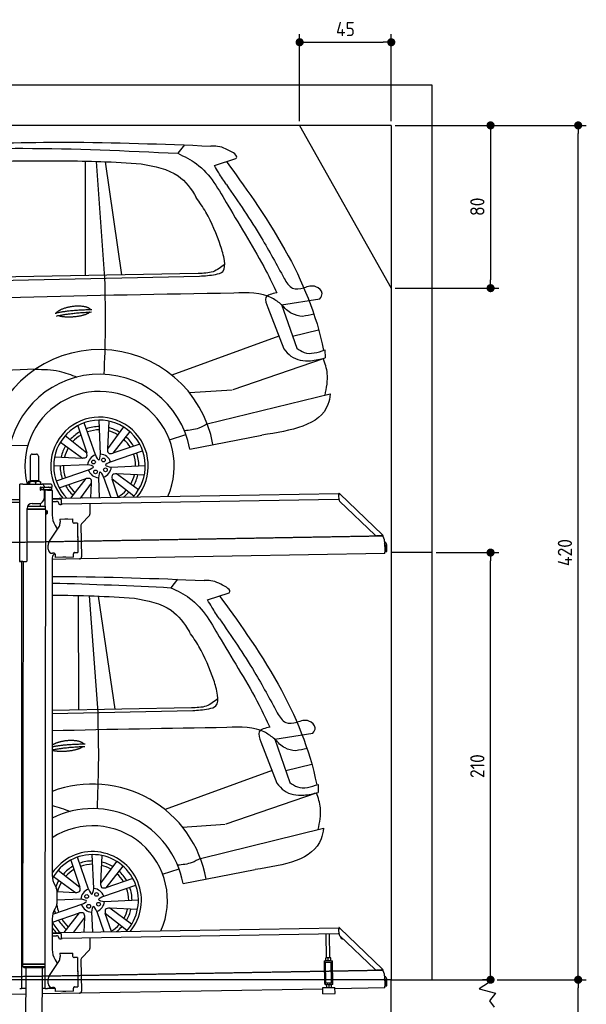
# Model space of a CAD drawing. Header units: millimetres. Extents: x 552 to 7231, y 5467 to 12836.
# Tile 5 of 5: x 4448 to 7231, y 7995 to 12836. Entities that reach past the tile are written whole.
import ezdxf

# ---------------------------------------------------------------- set-up
doc = ezdxf.new("R2010")
doc.units = ezdxf.units.MM
doc.linetypes.add('GEN3', pattern=[6.25, 5, -1.25])
doc.layers.get('0').update_dxf_attribs({"lineweight": 25})
for name, color, linetype, lineweight in [('3', 6, 'GEN3', 25), ('4', 3, 'Continuous', 25), ('5', 3, 'Continuous', 25), ('AM_0', 7, 'Continuous', 25), ('AM_5', 3, 'Continuous', 25)]:
    doc.layers.add(name, color=color, linetype=linetype, lineweight=lineweight)
doc.layers.add('Car', color=10, linetype='Continuous')
doc.styles.get("Standard").update_dxf_attribs({"font": 'ISOCP.SHX'})
doc.dimstyles.new('GEN-ISO$0', dxfattribs={"dimscale": 20, "dimtxt": 3.5, "dimasz": 2, "dimexe": 2, "dimexo": 1, "dimgap": 1.5, "dimtad": 1, "dimdec": 1, "dimlfac": 0.1, "dimdsep": 46, "dimtxsty": 'Standard', "dimblk": 'PUNKT', "dimcen": 2, "dimclrd": 256, "dimclre": 256, "dimclrt": 2, "dimadec": 0, "dimazin": 0, "dimtp": 0.1, "dimtm": 0.1, "dimtfac": 0.71, "dimtdec": 1, "dimtmove": 2, "dimatfit": 3, "dimldrblk": 'PUNKT', "dimfxl": 1, "dimtolj": 1, "dimarcsym": 0})

# ---------------------------------------------------------------- blocks, each defined once
blk = doc.blocks.new('PUNKT')
at = {"layer": '4', "color": 0, "linetype": 'ByBlock'}
blk.add_line((-0.5, 0), (-1, 0), dxfattribs=at)
at = {"layer": '4', "color": 0, "linetype": 'ByBlock', "const_width": 0.5}
blk.add_lwpolyline([(-0.25, 0, 1), (0.25, 0, 1)], format="xyb", close=True, dxfattribs=at)
blk = doc.blocks.new('*D4')
at = {"layer": '4', "lineweight": -2, "transparency": 16777216}
for p, q in [((6792.8, 8115.9), (7231, 8115.9)), ((7191, 5955.9), (7191, 8075.9)), ((6292.8, 5915.9), (7231, 5915.9))]:
    blk.add_line(p, q, dxfattribs=at)
at = {"layer": 'Defpoints', "color": 0, "transparency": 16777216}
for p in [(6772.8, 8115.9), (7191, 8115.9), (6272.8, 5915.9)]:
    blk.add_point(p, dxfattribs=at)
at = {"layer": '4', "lineweight": -2, "transparency": 16777216, "xscale": 40, "yscale": 40, "zscale": 40}
for p, rotation in [((7191, 8115.9), 90), ((7191, 5915.9), 270)]:
    blk.add_blockref('PUNKT', p, dxfattribs=dict(at, rotation=rotation))
at = {"layer": '4', "color": 2, "transparency": 16777216, "insert": (7125.9, 7015.9), "char_height": 70, "attachment_point": 5, "rotation": 90}
blk.add_mtext('\\A1;220', dxfattribs=at)
blk = doc.blocks.new('*D5')
at = {"layer": '4', "lineweight": -2, "transparency": 16777216}
for p, q in [((6292.8, 12315.9), (7231, 12315.9)), ((7191, 8155.9), (7191, 12275.9)), ((6792.8, 8115.9), (7231, 8115.9))]:
    blk.add_line(p, q, dxfattribs=at)
at = {"layer": 'Defpoints', "color": 0, "transparency": 16777216}
for p in [(6272.8, 12315.9), (7191, 12315.9), (6772.8, 8115.9)]:
    blk.add_point(p, dxfattribs=at)
at = {"layer": '4', "lineweight": -2, "transparency": 16777216, "xscale": 40, "yscale": 40, "zscale": 40}
for p, rotation in [((7191, 12315.9), 90), ((7191, 8115.9), 270)]:
    blk.add_blockref('PUNKT', p, dxfattribs=dict(at, rotation=rotation))
at = {"layer": '4', "color": 2, "transparency": 16777216, "insert": (7125.9, 10215.9), "char_height": 70, "attachment_point": 5, "rotation": 90}
blk.add_mtext('\\A1;420', dxfattribs=at)
blk = doc.blocks.new('*D10')
at = {"layer": '4', "lineweight": -2, "transparency": 16777216}
for p, q in [((5822.8, 12335.9), (5822.8, 12764.6)), ((6272.8, 12335.9), (6272.8, 12764.6)), ((5862.8, 12724.6), (6232.8, 12724.6))]:
    blk.add_line(p, q, dxfattribs=at)
at = {"layer": 'Defpoints', "color": 0, "transparency": 16777216}
for p in [(6272.8, 12724.6), (5822.8, 12315.9), (6272.8, 12315.9)]:
    blk.add_point(p, dxfattribs=at)
at = {"layer": '4', "lineweight": -2, "transparency": 16777216, "xscale": 40, "yscale": 40, "zscale": 40, "rotation": 180}
blk.add_blockref('PUNKT', (5822.8, 12724.6), dxfattribs=at)
at = {"layer": '4', "lineweight": -2, "transparency": 16777216, "xscale": 40, "yscale": 40, "zscale": 40}
blk.add_blockref('PUNKT', (6272.8, 12724.6), dxfattribs=at)
at = {"layer": '4', "color": 2, "transparency": 16777216, "insert": (6047.8, 12789.6), "char_height": 70, "attachment_point": 5}
blk.add_mtext('\\A1;45', dxfattribs=at)
blk = doc.blocks.new('*D11')
at = {"layer": '4', "lineweight": -2, "transparency": 16777216}
for p, q in [((6292.8, 12315.9), (6800.7, 12315.9)), ((6760.7, 12275.9), (6760.7, 11555.9)), ((6292.8, 11515.9), (6800.7, 11515.9))]:
    blk.add_line(p, q, dxfattribs=at)
at = {"layer": 'Defpoints', "color": 0, "transparency": 16777216}
for p in [(6272.8, 12315.9), (6272.8, 11515.9), (6760.7, 11515.9)]:
    blk.add_point(p, dxfattribs=at)
at = {"layer": '4', "lineweight": -2, "transparency": 16777216, "xscale": 40, "yscale": 40, "zscale": 40}
for p, rotation in [((6760.7, 12315.9), 90), ((6760.7, 11515.9), 270)]:
    blk.add_blockref('PUNKT', p, dxfattribs=dict(at, rotation=rotation))
at = {"layer": '4', "color": 2, "transparency": 16777216, "insert": (6695.7, 11915.9), "char_height": 70, "attachment_point": 5, "rotation": 90}
blk.add_mtext('\\A1;80', dxfattribs=at)
blk = doc.blocks.new('*D13')
at = {"layer": 'AM_5', "lineweight": -2, "transparency": 16777216}
for p, q in [((6492.8, 10215.9), (6800.7, 10215.9)), ((6760.7, 8155.9), (6760.7, 10175.9)), ((6752.8, 8115.9), (6720.7, 8115.9))]:
    blk.add_line(p, q, dxfattribs=at)
at = {"layer": 'Defpoints', "color": 0, "transparency": 16777216}
for p in [(6472.8, 10215.9), (6760.7, 10215.9), (6772.8, 8115.9)]:
    blk.add_point(p, dxfattribs=at)
at = {"layer": 'AM_5', "lineweight": -2, "transparency": 16777216, "xscale": 40, "yscale": 40, "zscale": 40}
for p, rotation in [((6760.7, 10215.9), 90), ((6760.7, 8115.9), 270)]:
    blk.add_blockref('PUNKT', p, dxfattribs=dict(at, rotation=rotation))
at = {"layer": 'AM_5', "color": 2, "linetype": 'Continuous', "transparency": 16777216, "insert": (6695.7, 9165.9), "char_height": 70, "attachment_point": 5, "rotation": 90}
blk.add_mtext('\\A1;210', dxfattribs=at)

msp = doc.modelspace()

# ---------------------------------------------------------------- linework, layer by layer
for p, q in [((872.77, 12515.9), (6472.77, 12515.9)), ((6472.77, 12515.9), (6472.77, 8115.9)), ((6272.78, 12315.9), (1072.77, 12315.9)), ((6272.78, 12315.9), (6272.78, 8115.9)), ((4509.57, 10699.98), (4529.57, 10699.98)), ((4499.57, 10689.98), (4499.57, 10569.98)), ((4539.57, 10689.98), (4539.57, 10569.98)), ((4447.57, 10172.48), (4447.57, 10552.48)), ((4463.57, 10552.48), (4447.57, 10552.48)), ((4447.57, 10172.48), (4447.57, 10552.48)), ((4463.57, 10552.48), (4557.57, 10552.48)), ((4489.65, 10562.52), (4489.65, 10552.48)), ((4492.07, 10564.98), (4491.61, 10564.71)), ((4492.52, 10564.98), (4492.07, 10564.98)), ((4510.35, 10564.98), (4492.52, 10564.98)), ((4495.39, 10562.52), (4495.39, 10552.48)), ((4499.57, 10569.98), (4539.57, 10569.98)), ((4501.57, 10564.98), (4501.57, 10569.98)), ((4537.39, 10564.98), (4510.35, 10564.98)), ((4525.31, 10562.52), (4525.31, 10552.48)), ((4547.07, 10564.98), (4537.39, 10564.98)), ((4537.57, 10564.98), (4537.57, 10569.98)), ((4547.07, 10564.98), (4547.53, 10564.71)), ((4549.48, 10562.52), (4549.48, 10552.48)), ((4597.57, 10552.48), (4557.57, 10552.48)), ((4548.68, 10523.98), (4548.57, 10523.98)), ((4550.57, 10523.98), (4548.68, 10523.98)), ((4550.57, 10535.98), (4548.7, 10535.98)), ((4549.57, 10526.62), (4549.57, 10533.83)), ((4550.57, 10535.98), (4551.57, 10535.98)), ((4550.57, 10535.98), (4550.57, 10523.98)), ((4551.57, 10523.98), (4550.57, 10523.98)), ((4564.57, 10535.98), (4551.57, 10535.98)), ((4552.21, 10523.98), (4551.57, 10523.98)), ((4552.21, 10536.48), (4564.57, 10536.48)), ((4564.57, 10523.98), (4552.21, 10523.98)), ((4564.57, 10535.98), (4565.57, 10535.98)), ((4565.57, 10523.98), (4564.57, 10523.98)), ((4567.74, 10535.98), (4565.57, 10535.98)), ((4565.57, 10523.98), (4565.57, 10535.98)), ((4565.57, 10523.98), (4567.74, 10523.98)), ((4567.57, 10542.48), (4567.57, 10539.48)), ((4567.57, 10520.98), (4567.57, 10482.48)), ((4603.4, 10535.98), (4567.74, 10535.98)), ((4603.4, 10523.98), (4567.74, 10523.98)), ((4572.57, 10443.9), (4572.57, 10522.48)), ((4584.57, 10522.48), (4572.57, 10522.48)), ((4584.57, 10522.48), (4606.57, 10522.48)), ((4592.21, 10536.48), (4604.57, 10536.48)), ((4603.4, 10535.98), (4605.57, 10535.98)), ((4605.57, 10523.98), (4603.4, 10523.98)), ((4605.57, 10523.98), (4605.57, 10535.98)), ((4607.57, 10539.48), (4607.57, 10542.48)), ((4607.57, 10521.48), (4607.57, 10399.54)), ((4651.05, 10483.01), (6015.84, 10506.83)), ((6016.97, 10508.53), (6015.58, 10507.09)), ((6017.37, 10505.35), (6015.58, 10507.09)), ((6015.96, 10500.02), (6015.84, 10506.83)), ((6016.97, 10508.53), (6018.76, 10506.79)), ((6018.87, 10503.91), (6017.37, 10505.35)), ((6018.76, 10506.79), (6020.26, 10505.34)), ((6018.87, 10503.91), (6019.25, 10504.29)), ((6019.25, 10504.29), (6020.26, 10505.34)), ((6020.26, 10505.34), (6229.47, 10303.31)), ((4447.57, 10475.46), (4396.16, 10474.56)), ((4408.85, 10463.78), (4447.57, 10464.46)), ((4508.57, 10457.48), (4542.57, 10457.48)), ((4549.57, 10443.93), (4549.59, 10458.49)), ((4607.57, 10482.25), (4641.05, 10482.84)), ((4641.12, 10478.84), (4607.57, 10478.25)), ((4607.57, 10467.25), (4628.81, 10467.62)), ((4638.99, 10457.8), (4639, 10456.8)), ((4641.05, 10482.84), (4651.05, 10483.01)), ((4651.12, 10479.01), (4641.12, 10478.84)), ((4651.19, 10475.01), (4651.05, 10483.01)), ((4651.19, 10475.01), (4651.48, 10458.02)), ((6011.36, 10476.75), (4656.57, 10453.1)), ((4791.55, 10455.46), (4792.44, 10404.61)), ((6016.12, 10475.88), (6015.73, 10498.43)), ((6193.05, 10300.95), (6019.17, 10468.86)), ((4483.57, 10175.48), (4483.57, 10432.48)), ((4483.57, 10175.48), (4483.57, 10432.48)), ((4483.57, 10430.77), (4574.55, 10430.63)), ((4483.57, 10429.03), (4571.54, 10428.9)), ((4571.54, 10428.9), (4483.57, 10429.03)), ((4574.54, 10427.16), (4483.57, 10427.3)), ((4486.4, 10444.03), (4574.57, 10443.89)), ((4489.57, 10444.03), (4489.57, 10448.74)), ((4571.54, 10428.9), (4574.55, 10430.63)), ((4571.54, 10428.9), (4574.54, 10427.16)), ((4572.57, 10428.31), (4572.57, 10429.49)), ((4574.54, 10427.16), (4574.53, 10421.39)), ((4574.53, 10421.39), (4581.53, 10421.38)), ((4574.55, 10430.63), (4574.57, 10443.89)), ((4581.51, 10406.38), (4581.53, 10421.38)), ((4582.51, 10407.38), (4581.51, 10406.38)), ((4582.53, 10420.38), (4581.53, 10421.38)), ((4582.53, 10420.38), (4582.51, 10407.38)), ((4644.09, 10451.89), (4649.09, 10451.97)), ((4574.51, 10406.39), (4571.79, 8191.9)), ((4574.51, 10406.39), (4581.51, 10406.38)), ((4645.33, 10380.9), (4708.32, 10382)), ((4645.33, 10380.9), (4645.61, 10364.9)), ((4645.68, 10360.66), (4645.61, 10364.9)), ((4669.82, 10381.82), (4683.81, 10382.07)), ((4708.6, 10366), (4708.32, 10382)), ((4708.6, 10366), (4708.62, 10365)), ((4713.7, 10360.09), (4714.7, 10360.1)), ((4730.7, 10360.38), (4714.7, 10360.1)), ((4730.7, 10360.38), (4733.21, 10216.4)), ((4789.63, 10397.49), (4751.18, 10357.67)), ((4593.55, 10272.05), (4639.7, 10340.48)), ((4620.96, 10349.54), (4632.43, 10329.69)), ((4748.37, 10350.55), (4751.09, 10194.71)), ((4732.33, 10295.4), (4732.58, 10281.4)), ((6222.72, 10298.54), (6200.17, 10298.15)), ((6228.46, 10302.26), (6228.08, 10301.87)), ((6229.58, 10300.43), (6228.08, 10301.87)), ((6229.47, 10303.31), (6228.46, 10302.26)), ((6229.47, 10303.31), (6230.97, 10301.87)), ((6231.38, 10298.69), (6229.58, 10300.43)), ((6230.97, 10301.87), (6232.77, 10300.13)), ((6231.38, 10298.69), (6232.77, 10300.13)), ((6240.01, 10270), (6240.9, 10218.72)), ((4587.92, 10231.87), (4587.57, 10251.87)), ((4717.22, 10216.13), (4716.22, 10216.11)), ((4717.22, 10216.13), (4733.21, 10216.4)), ((6241.04, 10210.72), (6240.9, 10218.72)), ((6242.3, 10253.18), (6242.87, 10220.81)), ((6242.87, 10220.81), (6250.86, 10220.95)), ((6250.86, 10220.95), (6250.3, 10253.32)), ((6472.77, 10215.9), (6272.78, 10215.9)), ((4463.57, 10172.48), (4447.57, 10172.48)), ((4447.57, 10172.48), (4447.57, 10169.48)), ((4463.57, 10172.48), (4447.57, 10172.48)), ((4455.57, 10169.48), (4455.57, 10172.48)), ((4455.57, 10169.48), (4455.57, 10172.48)), ((4455.57, 10169.48), (4455.57, 8072.48)), ((4464.15, 10172.48), (4461.79, 8192.07)), ((4463.57, 10172.48), (4480.57, 10172.48)), ((4463.57, 10172.48), (4480.57, 10172.48)), ((4607.57, 10189.48), (4607.57, 8629.11)), ((4741.27, 10184.54), (4607.57, 10182.21)), ((4616.27, 10212.36), (4608.27, 10212.22)), ((4621.35, 10207.45), (4621.61, 10192.45)), ((4711.6, 10194.02), (4621.61, 10192.45)), ((4673.61, 10192.86), (4659.62, 10192.62)), ((4711.3, 10211.02), (4711.32, 10210.02)), ((4711.6, 10194.02), (4711.32, 10210.02)), ((6241.04, 10210.72), (4741.27, 10184.54)), ((4572.57, 8072.48), (4572.57, 8696.99)), ((4620.96, 8579.11), (4627.22, 8568.28)), ((4630.57, 8555.78), (4630.57, 8489.18)), ((4627.22, 8476.68), (4620.96, 8465.85)), ((4607.57, 8415.85), (4607.57, 8264.54)), ((4607.57, 8347.25), (4641.05, 8347.84)), ((4641.12, 8343.84), (4607.57, 8343.25)), ((4607.57, 8332.25), (4628.81, 8332.62)), ((4641.05, 8347.84), (4651.05, 8348.01)), ((4651.12, 8344.01), (4641.12, 8343.84)), ((4651.05, 8348.01), (6015.84, 8371.83)), ((4651.19, 8340.01), (4651.05, 8348.01)), ((4651.19, 8340.01), (4651.48, 8323.02)), ((6011.36, 8341.75), (4656.57, 8318.1)), ((5955.41, 8224.06), (5953.37, 8340.74)), ((5971.41, 8224.34), (5969.37, 8341.02)), ((6016.97, 8373.53), (6015.58, 8372.09)), ((6017.37, 8370.35), (6015.58, 8372.09)), ((6016.12, 8340.88), (6015.73, 8363.43)), ((6015.96, 8365.02), (6015.84, 8371.83)), ((6016.97, 8373.53), (6018.76, 8371.79)), ((6018.87, 8368.91), (6017.37, 8370.35)), ((6018.76, 8371.79), (6020.26, 8370.34)), ((6018.87, 8368.91), (6019.25, 8369.29)), ((6193.05, 8165.95), (6019.17, 8333.86)), ((6019.25, 8369.29), (6020.26, 8370.34)), ((6020.26, 8370.34), (6229.47, 8168.31)), ((4638.99, 8322.8), (4639, 8321.8)), ((4644.09, 8316.89), (4649.09, 8316.97)), ((4791.55, 8320.46), (4792.44, 8269.61)), ((4645.33, 8245.9), (4708.32, 8247)), ((4645.33, 8245.9), (4645.61, 8229.9)), ((4645.68, 8225.66), (4645.61, 8229.9)), ((4669.82, 8246.82), (4683.81, 8247.07)), ((4708.6, 8231), (4708.32, 8247)), ((4708.6, 8231), (4708.62, 8230)), ((4789.63, 8262.49), (4751.18, 8222.67)), ((4461.79, 8192.07), (4461.77, 8181.07)), ((4461.77, 8181.07), (4571.77, 8180.9)), ((4468.76, 8174.06), (4461.77, 8181.07)), ((4571.79, 8191.9), (4461.79, 8192.07)), ((4461.79, 8192.07), (4571.79, 8191.9)), ((4564.76, 8173.91), (4571.77, 8180.9)), ((4571.79, 8191.9), (4571.77, 8180.9)), ((4593.55, 8137.05), (4639.7, 8205.48)), ((4620.96, 8214.54), (4632.43, 8194.69)), ((4713.7, 8225.09), (4714.7, 8225.1)), ((4730.7, 8225.38), (4714.7, 8225.1)), ((4730.7, 8225.38), (4733.21, 8081.4)), ((4748.37, 8215.55), (4751.09, 8059.71)), ((5943.67, 8209.05), (5948.67, 8209.14)), ((5943.67, 8209.05), (5943.81, 8201.05)), ((5948.81, 8201.14), (5943.81, 8201.05)), ((5943.81, 8201.05), (5943.95, 8193.05)), ((5943.95, 8193.05), (5945.43, 8108.06)), ((5948.67, 8209.14), (5978.66, 8209.66)), ((5948.81, 8201.14), (5978.8, 8201.66)), ((5952.1, 8101.18), (5950.36, 8201.16)), ((5952.16, 8224), (5951.42, 8223.55)), ((5951.64, 8210.69), (5951.44, 8222.48)), ((5952.42, 8209.2), (5951.66, 8209.62)), ((5974.66, 8224.39), (5952.16, 8224)), ((5963.64, 8210.9), (5963.43, 8222.69)), ((5974.66, 8224.39), (5975.41, 8223.97)), ((5974.91, 8209.59), (5975.66, 8210.04)), ((5975.64, 8211.11), (5975.43, 8222.9)), ((5979, 8101.65), (5977.25, 8201.63)), ((5978.66, 8209.66), (5983.66, 8209.75)), ((5983.8, 8201.75), (5978.8, 8201.66)), ((5983.8, 8201.75), (5983.66, 8209.75)), ((5983.94, 8193.75), (5983.8, 8201.75)), ((5985.43, 8108.76), (5983.94, 8193.75)), ((4564.76, 8173.91), (4468.76, 8174.06)), ((4477.21, 8174.04), (4474.18, 6053.98)), ((4557.21, 8173.92), (4554.18, 6053.98)), ((4732.33, 8160.4), (4732.58, 8146.4)), ((6222.72, 8163.54), (6200.17, 8163.15)), ((6228.46, 8167.26), (6228.08, 8166.87)), ((6229.58, 8165.43), (6228.08, 8166.87)), ((6229.47, 8168.31), (6228.46, 8167.26)), ((6229.47, 8168.31), (6230.97, 8166.87)), ((6231.38, 8163.69), (6229.58, 8165.43)), ((6230.97, 8166.87), (6232.77, 8165.13)), ((6231.38, 8163.69), (6232.77, 8165.13)), ((6240.01, 8135), (6240.9, 8083.72)), ((4455.57, 8097.48), (4455.57, 8072.48)), ((4587.92, 8096.87), (4587.57, 8116.87)), ((5945.43, 8108.06), (5945.57, 8100.07)), ((5945.57, 8100.07), (5950.57, 8100.15)), ((5945.57, 8100.07), (5945.71, 8092.07)), ((5950.71, 8092.15), (5945.71, 8092.07)), ((5950.57, 8100.15), (5980.57, 8100.68)), ((5950.71, 8092.15), (5980.71, 8092.68)), ((5952.1, 8101.18), (5979, 8101.65)), ((5954.46, 8092.22), (5953.72, 8091.77)), ((5953.74, 8090.7), (5953.94, 8078.91)), ((5957.57, 8100.28), (5957.55, 8101.28)), ((5965.73, 8090.91), (5965.94, 8079.12)), ((5973.57, 8100.55), (5973.55, 8101.55)), ((5976.96, 8092.61), (5977.71, 8092.19)), ((5977.73, 8091.12), (5977.94, 8079.33)), ((5980.57, 8100.68), (5985.57, 8100.76)), ((5985.71, 8092.77), (5980.71, 8092.68)), ((5985.57, 8100.76), (5985.43, 8108.76)), ((5985.71, 8092.77), (5985.57, 8100.76)), ((6241.04, 8075.72), (6240.9, 8083.72)), ((6242.3, 8118.18), (6242.87, 8085.81)), ((6242.87, 8085.81), (6250.86, 8085.95)), ((6250.86, 8085.95), (6250.3, 8118.32)), ((6272.78, 5915.9), (6272.78, 8115.9)), ((6272.78, 8115.9), (6772.77, 8115.9)), ((6772.77, 8115.9), (6704.42, 8071.14)), ((4476.48, 8044.92), (4146.36, 8039.16)), ((4447.57, 8072.48), (4455.57, 8072.48)), ((4463.57, 8072.48), (4455.57, 8072.48)), ((4476.6, 8072.48), (4463.57, 8072.48)), ((4741.27, 8049.54), (4556.56, 8046.32)), ((4572.57, 8072.48), (4556.6, 8072.48)), ((4572.57, 8072.48), (4584.57, 8072.48)), ((4621.35, 8072.48), (4584.57, 8072.48)), ((4616.27, 8077.36), (4608.27, 8077.22)), ((4621.35, 8072.45), (4621.61, 8057.45)), ((4711.6, 8059.02), (4621.61, 8057.45)), ((4673.61, 8057.86), (4659.62, 8057.62)), ((4711.3, 8076.02), (4711.32, 8075.02)), ((4711.6, 8059.02), (4711.32, 8075.02)), ((4717.22, 8081.13), (4716.22, 8081.11)), ((4717.22, 8081.13), (4733.21, 8081.4)), ((5936.09, 8070.4), (4741.27, 8049.54)), ((5935.97, 8077.09), (5995.96, 8078.14)), ((5936.5, 8047.1), (5935.97, 8077.09)), ((5936.5, 8047.1), (5996.49, 8048.15)), ((5954.72, 8077.42), (5953.96, 8077.84)), ((5977.22, 8077.81), (5977.96, 8078.26)), ((5996.49, 8048.15), (5995.96, 8078.14)), ((6241.04, 8075.72), (5996.08, 8071.44)), ((6704.42, 8071.14), (6785.37, 8049.5)), ((6785.37, 8049.5), (6755.25, 8012.82)), ((6755.25, 8012.82), (6778.31, 7980.37))]:
    msp.add_line(p, q)
for centre, radius, start, end in [((4509.57, 10689.98), 10, 90, 180), ((4529.57, 10689.98), 10, 0, 90), ((4557.57, 10542.48), 10, 0, 90), ((4597.57, 10542.48), 10, 0, 90), ((4549.57, 10536.48), 1, 48.59038, 221.40962), ((4549.57, 10523.98), 1, 138.59038, 311.40962), ((4546.57, 10533.83), 3, 0, 41.40962), ((4546.57, 10526.62), 3, 318.59038, 0), ((4552.21, 10539.48), 3, 228.59038, 270), ((4552.21, 10520.98), 3, 90, 131.40962), ((4564.57, 10539.48), 3, 270, 0), ((4564.57, 10520.98), 3, 0, 90), ((4589.57, 10536.48), 1, 48.59038, 210), ((4589.57, 10523.98), 1, 180, 311.40962), ((4592.21, 10539.48), 3, 228.59038, 270), ((4592.21, 10520.98), 3, 90, 131.40962), ((4604.57, 10539.48), 3, 270, 0), ((4604.57, 10520.98), 3, 22.00087, 90), ((4606.57, 10521.48), 1, 0, 90), ((4508.57, 10432.48), 25, 90, 180), ((4542.57, 10482.48), 25, 270, 0), ((4628.99, 10457.62), 10, 1, 91), ((4644, 10456.88), 5, 181, 271), ((4656.48, 10458.1), 5, 181, 271), ((6011.28, 10481.75), 5, 271, 342.47087), ((6020.73, 10498.52), 5, 129.24347, 181), ((6026.12, 10476.05), 10, 181, 226), ((4649, 10456.97), 5, 271, 327.76328), ((4707.57, 10399.54), 100, 180, 210), ((4610.69, 10360.05), 35, 326, 1), ((4669.83, 10380.82), 1, 91, 151), ((4683.83, 10381.07), 1, 31, 91), ((4713.62, 10365.09), 5, 181, 271), ((4782.44, 10404.43), 10, 316, 1), ((4758.37, 10350.72), 10, 136, 181), ((4622.57, 10252.48), 35, 146, 181), ((4731.33, 10295.38), 1, 1, 61), ((4731.58, 10281.39), 1, 301, 1), ((6200, 10308.14), 10, 226, 271), ((6222.63, 10303.54), 5, 271, 322.75653), ((6190.01, 10269.13), 50, 1, 41.06864), ((6234.3, 10253.04), 16, 1, 68.97569), ((4607.92, 10232.22), 20, 181, 271), ((4716.3, 10211.11), 5, 91, 181), ((6234.3, 10253.04), 8, 1, 42.40962), ((4480.57, 10175.48), 3, 270, 0), ((4480.57, 10175.48), 3, 270, 0), ((4632.57, 10189.48), 25, 120.68722, 180), ((4616.35, 10207.36), 5, 12.53696, 91), ((4659.6, 10193.62), 1, 211, 271), ((4673.6, 10193.86), 1, 271, 331), ((4741.1, 10194.54), 10, 271, 1), ((4571.57, 8673.48), 2, 60, 61.1039), ((4571.57, 8651.48), 2, 297.61599, 300), ((4707.57, 8629.11), 100, 180, 210), ((4605.57, 8555.78), 25, 0, 30), ((4605.57, 8489.18), 25, 330, 0), ((4707.57, 8415.85), 100, 150, 180), ((4628.99, 8322.62), 10, 1, 91), ((6011.28, 8346.75), 5, 271, 342.47087), ((6020.73, 8363.52), 5, 129.24347, 181), ((6026.12, 8341.05), 10, 181, 226), ((6035.08, 8329.66), 12.5, 175.96802, 276.03198), ((4644, 8321.88), 5, 181, 271), ((4649, 8321.97), 5, 271, 327.76328), ((4656.48, 8323.1), 5, 181, 271), ((4707.57, 8264.54), 100, 180, 210), ((4669.83, 8245.82), 1, 91, 151), ((4683.83, 8246.07), 1, 31, 91), ((4713.62, 8230.09), 5, 181, 271), ((4782.44, 8269.43), 10, 316, 1), ((4571.57, 8201.48), 2, 276.68493, 300), ((4571.57, 8223.48), 2, 60, 82.15858), ((4610.69, 8225.05), 35, 326, 1), ((4758.37, 8215.72), 10, 136, 181), ((4622.57, 8117.48), 35, 146, 181), ((4731.33, 8160.38), 1, 1, 61), ((4731.58, 8146.39), 1, 301, 1), ((6200, 8173.14), 10, 226, 271), ((6222.63, 8168.54), 5, 271, 322.75653), ((6190.01, 8134.13), 50, 1, 41.06864), ((6234.3, 8118.04), 16, 1, 68.97569), ((4607.92, 8097.22), 20, 181, 271), ((6234.3, 8118.04), 8, 1, 42.40962), ((4616.35, 8072.36), 5, 12.53696, 91), ((4659.6, 8058.62), 1, 211, 271), ((4673.6, 8058.86), 1, 271, 331), ((4716.3, 8076.11), 5, 91, 181), ((4741.1, 8059.54), 10, 271, 1)]:
    msp.add_arc(centre, radius, start, end)
for points, weights in [([(4492.52, 10564.98), (4491.19, 10564.98), (4489.65, 10562.52)], [1, 1.0379548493, 1]), ([(4495.39, 10562.52), (4493.85, 10564.98), (4492.52, 10564.98)], [1, 1.0379548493, 1]), ([(4510.35, 10564.98), (4503.41, 10564.98), (4495.39, 10562.52)], [1, 1.0379548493, 1]), ([(4525.31, 10562.52), (4517.29, 10564.98), (4510.35, 10564.98)], [1, 1.0379548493, 1]), ([(4537.39, 10564.98), (4531.78, 10564.98), (4525.31, 10562.52)], [1, 1.0379548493, 1]), ([(4549.48, 10562.52), (4543.01, 10564.98), (4537.39, 10564.98)], [1, 1.0379548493, 1]), ([(4547.53, 10564.71), (4548.44, 10564.18), (4549.48, 10562.52)], [1.01682908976, 1.02536255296, 1]), ([(5951.44, 8222.48), (5951.42, 8223.55), (5951.42, 8223.55)], [1, 1.07735026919, 1.07735026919]), ([(5963.43, 8222.69), (5957.4, 8224.59), (5951.44, 8222.48)], [1, 1.15470053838, 1]), ([(5951.64, 8210.69), (5957.68, 8208.8), (5963.64, 8210.9)], [1, 1.15470053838, 1]), ([(5951.66, 8209.62), (5951.66, 8209.62), (5951.64, 8210.69)], [1.07735026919, 1.07735026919, 1]), ([(5975.43, 8222.9), (5969.4, 8224.8), (5963.43, 8222.69)], [1, 1.15470053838, 1]), ([(5963.64, 8210.9), (5969.67, 8209.01), (5975.64, 8211.11)], [1, 1.15470053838, 1]), ([(5975.41, 8223.97), (5975.41, 8223.97), (5975.43, 8222.9)], [1.07735026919, 1.07735026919, 1]), ([(5975.64, 8211.11), (5975.66, 8210.04), (5975.66, 8210.04)], [1, 1.07735026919, 1.07735026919]), ([(5953.74, 8090.7), (5953.72, 8091.77), (5953.72, 8091.77)], [1, 1.07735026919, 1.07735026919]), ([(5965.73, 8090.91), (5959.7, 8092.81), (5953.74, 8090.7)], [1, 1.15470053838, 1]), ([(5977.73, 8091.12), (5971.7, 8093.02), (5965.73, 8090.91)], [1, 1.15470053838, 1]), ([(5977.71, 8092.19), (5977.71, 8092.19), (5977.73, 8091.12)], [1.07735026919, 1.07735026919, 1]), ([(5953.94, 8078.91), (5959.98, 8077.02), (5965.94, 8079.12)], [1, 1.15470053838, 1]), ([(5953.96, 8077.84), (5953.96, 8077.84), (5953.94, 8078.91)], [1.07735026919, 1.07735026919, 1]), ([(5965.94, 8079.12), (5971.97, 8077.23), (5977.94, 8079.33)], [1, 1.15470053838, 1]), ([(5977.94, 8079.33), (5977.96, 8078.26), (5977.96, 8078.26)], [1, 1.07735026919, 1.07735026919])]:
    msp.add_rational_spline(points, weights, degree=2)
for points, knots in [([(6020.26, 10505.34), (6020.31, 10505.3), (6020.34, 10505.24), (6020.35, 10505.03), (6020.27, 10504.85), (6019.95, 10504.41), (6019.71, 10504.16), (6019.28, 10503.76), (6019.12, 10503.63), (6018.79, 10503.35), (6018.61, 10503.22), (6018.42, 10503.08)], [0, 0, 0, 0, 0.07839586, 0.07839586, 0.23254327, 0.23254327, 0.38325668, 0.38325668, 0.45586956, 0.45586956, 0.5284931, 0.5284931, 0.5284931, 0.5284931]), ([(6018.98, 10503.51), (6019, 10503.58), (6019.01, 10503.65), (6018.98, 10503.75), (6018.97, 10503.78), (6018.93, 10503.85), (6018.9, 10503.88), (6018.87, 10503.91)], [0.17010098, 0.17010098, 0.17010098, 0.17010098, 0.21908376, 0.21908376, 0.24434238, 0.24434238, 0.27026411, 0.27026411, 0.27026411, 0.27026411]), ([(6017.26, 10502.12), (6017.1, 10502.18), (6016.95, 10502.25), (6016.52, 10502.45), (6016.32, 10502.56), (6016.09, 10502.7), (6016.03, 10502.75), (6015.93, 10502.82), (6015.91, 10502.83), (6015.91, 10502.83)], [0.57395873, 0.57395873, 0.57395873, 0.57395873, 0.60928252, 0.60928252, 0.68457672, 0.68457672, 0.73471963, 0.73471963, 0.78828708, 0.78828708, 0.78828708, 0.78828708]), ([(6018.42, 10503.08), (6018.28, 10502.98), (6018.13, 10502.87), (6017.84, 10502.63), (6017.7, 10502.51), (6017.56, 10502.39)], [0, 0, 0, 0, 0.05619833, 0.05619833, 0.11238632, 0.11238632, 0.11238632, 0.11238632]), ([(4574.53, 10421.39), (4574.53, 10421.39), (4574.5, 10421.21), (4574.41, 10420.44), (4574.34, 10419.86), (4574.21, 10418.53), (4574.14, 10417.69), (4574.04, 10415.84), (4574.01, 10414.84), (4574.01, 10413.9)], [3.3947259, 3.3947259, 3.3947259, 3.3947259, 3.6776181, 3.6776181, 3.9605102, 3.9605102, 4.2434057, 4.2434057, 4.5263012, 4.5263012, 4.5263012, 4.5263012]), ([(4574.01, 10413.9), (4574.01, 10412.95), (4574.03, 10411.95), (4574.12, 10410.1), (4574.19, 10409.26), (4574.32, 10407.93), (4574.39, 10407.35), (4574.48, 10406.58), (4574.51, 10406.39), (4574.51, 10406.39)], [0, 0, 0, 0, 0.2828955, 0.2828955, 0.565791, 0.565791, 0.8486832, 0.8486832, 1.1315753, 1.1315753, 1.1315753, 1.1315753]), ([(6226.61, 10300.51), (6226.73, 10300.66), (6226.85, 10300.8), (6227.07, 10301.1), (6227.17, 10301.24), (6227.27, 10301.39)], [0, 0, 0, 0, 0.05592576, 0.05592576, 0.11186183, 0.11186183, 0.11186183, 0.11186183]), ([(6227.27, 10301.39), (6227.41, 10301.6), (6227.55, 10301.79), (6227.96, 10302.33), (6228.22, 10302.63), (6228.7, 10303.1), (6228.9, 10303.26), (6229.16, 10303.37), (6229.23, 10303.39), (6229.37, 10303.38), (6229.42, 10303.36), (6229.47, 10303.31)], [0, 0, 0, 0, 0.07658948, 0.07658948, 0.22699607, 0.22699607, 0.37633525, 0.37633525, 0.45078586, 0.45078586, 0.52533064, 0.52533064, 0.52533064, 0.52533064]), ([(6228.08, 10301.87), (6228.04, 10301.92), (6227.99, 10301.95), (6227.86, 10302), (6227.77, 10302), (6227.68, 10301.97)], [0, 0, 0, 0, 0.03951922, 0.03951922, 0.10139952, 0.10139952, 0.10139952, 0.10139952]), ([(6017.26, 8367.12), (6017.1, 8367.18), (6016.95, 8367.25), (6016.52, 8367.45), (6016.32, 8367.56), (6016.09, 8367.7), (6016.03, 8367.75), (6015.93, 8367.82), (6015.91, 8367.83), (6015.91, 8367.83)], [0.57395873, 0.57395873, 0.57395873, 0.57395873, 0.60928252, 0.60928252, 0.68457672, 0.68457672, 0.73471963, 0.73471963, 0.78828708, 0.78828708, 0.78828708, 0.78828708]), ([(6018.42, 8368.08), (6018.28, 8367.98), (6018.13, 8367.87), (6017.84, 8367.63), (6017.7, 8367.51), (6017.56, 8367.39)], [0, 0, 0, 0, 0.05619833, 0.05619833, 0.11238632, 0.11238632, 0.11238632, 0.11238632]), ([(6020.26, 8370.34), (6020.31, 8370.3), (6020.34, 8370.24), (6020.35, 8370.03), (6020.27, 8369.85), (6019.95, 8369.41), (6019.71, 8369.16), (6019.28, 8368.76), (6019.12, 8368.63), (6018.79, 8368.35), (6018.61, 8368.22), (6018.42, 8368.08)], [0, 0, 0, 0, 0.07839586, 0.07839586, 0.23254327, 0.23254327, 0.38325668, 0.38325668, 0.45586956, 0.45586956, 0.5284931, 0.5284931, 0.5284931, 0.5284931]), ([(6018.98, 8368.51), (6019, 8368.58), (6019.01, 8368.65), (6018.98, 8368.75), (6018.97, 8368.78), (6018.93, 8368.85), (6018.9, 8368.88), (6018.87, 8368.91)], [0.17010098, 0.17010098, 0.17010098, 0.17010098, 0.21908376, 0.21908376, 0.24434238, 0.24434238, 0.27026411, 0.27026411, 0.27026411, 0.27026411]), ([(6226.61, 8165.51), (6226.73, 8165.66), (6226.85, 8165.8), (6227.07, 8166.1), (6227.17, 8166.24), (6227.27, 8166.39)], [0, 0, 0, 0, 0.05592576, 0.05592576, 0.11186183, 0.11186183, 0.11186183, 0.11186183]), ([(6227.27, 8166.39), (6227.41, 8166.6), (6227.55, 8166.79), (6227.96, 8167.33), (6228.22, 8167.63), (6228.7, 8168.1), (6228.9, 8168.26), (6229.16, 8168.37), (6229.23, 8168.39), (6229.37, 8168.38), (6229.42, 8168.36), (6229.47, 8168.31)], [0, 0, 0, 0, 0.07658948, 0.07658948, 0.22699607, 0.22699607, 0.37633525, 0.37633525, 0.45078586, 0.45078586, 0.52533064, 0.52533064, 0.52533064, 0.52533064]), ([(6228.08, 8166.87), (6228.04, 8166.92), (6227.99, 8166.95), (6227.86, 8167), (6227.77, 8167), (6227.68, 8166.97)], [0, 0, 0, 0, 0.03951922, 0.03951922, 0.10139952, 0.10139952, 0.10139952, 0.10139952])]:
    msp.add_open_spline(points, degree=3, knots=knots)
for points in [[(4621.35, 10207.45), (4621.35, 10207.78), (4621.31, 10208.11), (4621.23, 10208.45)], [(4621.35, 8072.45), (4621.35, 8072.78), (4621.31, 8073.11), (4621.23, 8073.45)]]:
    msp.add_open_spline(points, degree=3)
at = {"layer": '3'}
for p, q in [((1175.28, 10210.3), (6230.45, 10298.53)), ((1175.28, 8075.31), (6230.44, 8163.55))]:
    msp.add_line(p, q, dxfattribs=at)
at = {"layer": '5'}
msp.add_line((6272.78, 8115.9), (872.77, 8115.9), dxfattribs=at)
at = {"layer": 'AM_0'}
msp.add_line((5822.78, 12315.9), (6272.78, 11515.9), dxfattribs=at)
at = {"layer": 'Car'}
for p, q in [((5256.65, 12219.87), (5223.9, 12178.68)), ((5404.23, 12118.49), (5509.87, 12153.03)), ((4771.11, 11578.01), (4770.98, 12140.47)), ((4822.8, 12139.08), (4864.53, 11564.95)), ((4949.98, 11581.33), (4869.16, 12137.26)), ((5324.73, 11588.29), (3090.19, 11546.81)), ((3159.67, 11528.06), (5331.43, 11575.05)), ((5734.35, 11434.79), (5808.21, 11221.17)), ((5734.42, 11434.53), (5922.08, 11462.79)), ((5666.55, 11420.84), (5745.01, 11218.03)), ((5720.85, 11280.48), (5195.24, 11088.37)), ((5788.05, 11279.46), (5916.2, 11311.62)), ((5947, 11211.83), (5947.56, 11172.58)), ((5495.82, 11018.02), (5939.25, 11170.49)), ((4524.22, 11117.25), (2505.37, 11033.13)), ((5281.21, 11002.06), (5491.32, 11016.48)), ((5368.94, 10848.17), (5973.19, 10995.87)), ((4819.26, 10696.63), (4764.53, 10853.95)), ((4845.02, 10699.99), (4837.53, 10866.79)), ((4884.93, 10862.16), (4878.14, 10725.98)), ((4732.31, 10839.63), (4777.44, 10706.88)), ((4957.06, 10833.63), (4878.14, 10725.98)), ((4988.38, 10810.48), (4904.53, 10703.88)), ((5183.39, 10770.71), (5264.23, 10795.96)), ((4647.69, 10759.41), (4755.35, 10680.49)), ((4670.85, 10790.73), (4777.44, 10706.88)), ((5037.28, 10749.01), (4904.53, 10703.88)), ((5283.74, 10724.91), (5637.28, 10792.88)), ((4400.07, 10742.57), (4487.74, 10743.76)), ((4894.28, 10662.07), (5051.6, 10716.79)), ((4619.16, 10687.28), (4755.35, 10680.49)), ((4781.34, 10647.37), (4614.53, 10639.88)), ((4784.69, 10621.61), (4627.38, 10566.88)), ((4897.64, 10636.3), (5064.44, 10643.8)), ((5059.82, 10596.39), (4923.63, 10603.19)), ((5031.29, 10524.27), (4923.63, 10603.19)), ((4641.69, 10534.66), (4774.44, 10579.79)), ((4698.97, 10483.85), (4774.44, 10579.79)), ((4747.32, 10484.69), (4800.84, 10557.7)), ((4797.24, 10485.56), (4800.84, 10557.7)), ((4833.95, 10583.69), (4838.33, 10486.28)), ((4859.72, 10587.04), (4894.43, 10487.26)), ((4931.75, 10487.91), (4901.53, 10576.79)), ((5008.13, 10492.94), (4901.53, 10576.79)), ((5222.86, 10084.57), (5190.11, 10043.38)), ((4737.32, 9442.71), (4737.19, 10005.17)), ((4789.01, 10003.77), (4830.74, 9429.65)), ((4916.18, 9446.03), (4835.37, 10001.95)), ((5370.44, 9983.19), (5476.07, 10017.72)), ((5290.94, 9452.99), (4607.57, 9440.3)), ((4607.57, 9424.82), (5297.64, 9439.75)), ((5700.63, 9299.23), (5888.28, 9327.48)), ((5700.63, 9299.23), (5774.5, 9085.61)), ((5632.84, 9285.28), (5711.3, 9082.46)), ((5754.25, 9144.15), (5882.41, 9176.32)), ((5687.14, 9144.92), (5161.52, 8952.8)), ((5913.28, 9076.26), (5913.84, 9037.01)), ((5462.1, 8882.46), (5905.53, 9034.92)), ((5247.5, 8866.49), (5457.6, 8880.91)), ((5335.23, 8712.61), (5939.48, 8860.31)), ((4785.54, 8561.07), (4730.82, 8718.38)), ((4811.31, 8564.42), (4803.81, 8731.23)), ((4851.21, 8726.6), (4844.42, 8590.41)), ((4698.59, 8704.06), (4743.73, 8571.31)), ((4923.34, 8698.07), (4844.42, 8590.41)), ((4954.67, 8674.91), (4870.82, 8568.31)), ((4613.97, 8623.84), (4721.63, 8544.92)), ((4637.13, 8655.17), (4743.73, 8571.31)), ((5149.68, 8635.14), (5230.51, 8660.39)), ((5250.03, 8589.35), (5603.56, 8657.31)), ((4860.57, 8526.5), (5017.88, 8581.23)), ((5003.57, 8613.45), (4870.82, 8568.31)), ((4630.57, 8549.46), (4721.63, 8544.92)), ((4750.97, 8486.04), (4613.62, 8438.26)), ((4747.62, 8511.81), (4630.57, 8506.55)), ((4863.92, 8500.73), (5030.73, 8508.23)), ((4607.98, 8399.09), (4740.73, 8444.23)), ((4665.24, 8348.26), (4740.73, 8444.23)), ((4713.59, 8349.1), (4767.12, 8422.13)), ((4763.52, 8349.98), (4767.12, 8422.13)), ((4800.24, 8448.12), (4804.61, 8350.69)), ((4826, 8451.47), (4860.72, 8351.67)), ((4898.04, 8352.32), (4867.82, 8441.23)), ((4974.41, 8357.37), (4867.82, 8441.23)), ((5026.1, 8460.83), (4889.91, 8467.62)), ((4997.57, 8388.7), (4889.91, 8467.62))]:
    msp.add_line(p, q, dxfattribs=at)
for centre in [(4810.27, 10661.13), (4858.78, 10671.05), (4820.19, 10612.62), (4868.7, 10622.54), (4776.55, 8525.56), (4825.06, 8535.49), (4786.48, 8477.05), (4834.99, 8486.98)]:
    msp.add_circle(centre, 9.14, dxfattribs=at)
for centre, radius, start, end in [((4840.18, 10648.68), 565.15, 9.98227, 168.13175), ((4840.06, 10641.26), 451.5, 10.67697, 178.52598), ((4840.06, 10641.26), 366.93, 336.02508, 194.00194), ((4839.49, 10641.84), 239.61, 320.53232, 221.46768), ((4839.49, 10641.84), 224.97, 317.26901, 224.73099), ((4839.49, 10641.84), 193.48, 120.04475, 138.02795), ((4839.49, 10641.84), 193.48, 90.16184, 109.50781), ((4839.49, 10641.84), 177.35, 89.94223, 109.5375), ((4839.49, 10641.84), 177.35, 59.76777, 75.95673), ((4839.49, 10641.84), 193.48, 59.26471, 76.90044), ((4839.49, 10641.84), 177.35, 121.08542, 137.68323), ((4839.49, 10641.84), 177.35, 31.08542, 47.68323), ((4839.49, 10641.84), 193.48, 30.04475, 48.02795), ((4839.49, 10641.84), 193.48, 149.26471, 166.90044), ((4839.49, 10641.84), 177.35, 149.76777, 165.95673), ((4839.49, 10641.84), 58.41, 20.2625, 84.5611), ((4839.49, 10641.84), 177.35, 359.94223, 19.5375), ((4839.49, 10641.84), 193.48, 0.16184, 19.50781), ((4839.49, 10641.84), 58.41, 110.2625, 174.5611), ((4839.49, 10641.84), 193.48, 180.16184, 199.50781), ((4839.49, 10641.84), 177.35, 179.94223, 199.5375), ((4839.49, 10641.84), 58.41, 200.2625, 264.5611), ((4839.49, 10641.84), 58.41, 290.2625, 354.5611), ((4839.49, 10641.84), 177.35, 329.76777, 345.95673), ((4839.49, 10641.84), 193.48, 329.26471, 346.90044), ((4839.49, 10641.84), 193.48, 210.04475, 228.02795), ((4839.49, 10641.84), 177.35, 211.08542, 227.68323), ((4839.49, 10641.84), 177.35, 301.08542, 317.68323), ((4839.49, 10641.84), 193.48, 307.51032, 318.02795), ((4839.49, 10641.84), 177.35, 239.76777, 242.26934), ((4806.46, 8513.11), 565.15, 9.98227, 110.60587), ((4806.34, 8505.7), 451.5, 10.67697, 116.12054), ((4806.34, 8505.69), 366.93, 336.02132, 122.80121), ((4805.77, 8506.27), 239.61, 320.52546, 145.81128), ((4805.77, 8506.27), 224.97, 317.26131, 151.2061), ((4805.77, 8506.27), 193.48, 120.04475, 138.02795), ((4805.77, 8506.27), 193.48, 90.16184, 109.50781), ((4805.77, 8506.27), 177.35, 89.94223, 109.5375), ((4805.77, 8506.27), 177.35, 59.76777, 75.95673), ((4805.77, 8506.27), 193.48, 59.26471, 76.90044), ((4805.77, 8506.27), 177.35, 121.08542, 137.68323), ((4805.77, 8506.27), 177.35, 31.08542, 47.68323), ((4805.77, 8506.27), 193.48, 30.04475, 48.02795), ((4805.77, 8506.27), 193.48, 149.26471, 159.71384), ((4805.77, 8506.27), 177.35, 149.76777, 165.95673), ((4805.77, 8506.27), 193.48, 0.16184, 19.50781), ((4805.77, 8506.27), 58.41, 110.2625, 174.5611), ((4805.77, 8506.27), 58.41, 20.2625, 84.5611), ((4805.77, 8506.27), 177.35, 359.94223, 19.5375), ((4805.77, 8506.27), 177.35, 187.39459, 199.5375), ((4805.77, 8506.27), 58.41, 200.2625, 264.5611), ((4805.77, 8506.27), 58.41, 290.2625, 354.5611), ((4805.77, 8506.27), 193.48, 194.71858, 199.50781), ((4805.77, 8506.27), 177.35, 329.76777, 345.95673), ((4805.77, 8506.27), 193.48, 329.26471, 346.90044), ((4805.77, 8506.27), 224.97, 208.23125, 224.73869), ((4805.77, 8506.27), 193.48, 210.04475, 228.02795), ((4805.77, 8506.27), 177.35, 211.08542, 227.68323), ((4805.77, 8506.27), 177.35, 301.08542, 317.68323), ((4805.77, 8506.27), 193.48, 307.49946, 318.02795), ((4805.77, 8506.27), 239.61, 214.18872, 221.47454)]:
    msp.add_arc(centre, radius, start, end, dxfattribs=at)
for points in [[(2719.86, 11544.23), (2759.1, 11566.96), (3029.96, 11788.9), (3337.82, 12024.05), (3458.36, 12106.7), (3637.65, 12157.69), (3872.03, 12182.4), (4462.24, 12203.24), (5223.9, 12178.68)], [(4088.68, 12221.42), (4673.53, 12233.49), (5387.21, 12214.39)], [(5497.03, 12180.37), (5419.79, 12212.96), (5387.21, 12214.39)], [(5509.87, 12153.03), (5513.6, 12159.34), (5497.03, 12180.37)], [(3936.85, 12125.03), (4124.57, 12135.75), (4479.81, 12141.15), (4846.78, 12138.21), (5044.6, 12126.83)], [(5462.97, 12024.94), (5425.18, 12083.24), (5404.23, 12118.49)], [(5462.97, 12024.94), (5634.53, 11764.03), (5746.44, 11563.54)], [(5434.73, 11723.54), (5361.88, 11889.73), (5314.96, 11961.21)], [(5331.43, 11575.05), (5409.67, 11583.4), (5445.11, 11597.88), (5453.27, 11650.82), (5434.73, 11723.54)], [(5454.75, 11632.6), (5397.46, 11596.75), (5324.73, 11588.29)], [(4864.45, 11565.21), (4867.44, 11308.85), (4861.03, 11092.27)], [(5746.44, 11563.54), (5788.41, 11515.95), (5843.61, 11516.77)], [(5922.08, 11462.79), (5932.76, 11490.12), (5902.34, 11522.97), (5843.61, 11516.77)], [(5499.67, 11491.38), (3404.89, 11428.7), (2742.44, 11386.61)], [(5734.42, 11434.53), (5688.16, 11466.19), (5499.67, 11491.38)], [(5710.35, 11492.5), (5657.14, 11469.72), (5666.63, 11420.58)], [(5837.52, 11376.4), (5784.93, 11390.68), (5734.42, 11434.53)], [(5893.13, 11387.29), (5837.52, 11376.4)], [(5745.01, 11218.03), (5780.3, 11181.21), (5876.42, 11159.16), (5947.56, 11172.58)], [(5808.21, 11221.17), (5845.3, 11199.64), (5947, 11211.83)], [(5947.89, 10989.69), (5958.68, 11095.85), (5939.25, 11170.49)], [(4524.22, 11117.25), (4641.69, 11107.6), (4728.69, 11078.81)], [(5368.94, 10848.17), (5327.92, 10827.61), (5257.07, 10814.34)], [(4755.35, 10680.49), (4775.74, 10685.57), (4777.44, 10706.88)], [(4819.26, 10696.63), (4835.85, 10671.5), (4845.02, 10699.99)], [(4878.14, 10725.98), (4883.22, 10705.58), (4904.53, 10703.88)], [(4894.28, 10662.07), (4869.15, 10645.47), (4897.64, 10636.3)], [(4784.69, 10621.61), (4809.83, 10638.2), (4781.34, 10647.37)], [(4859.72, 10587.04), (4843.12, 10612.18), (4833.95, 10583.69)], [(4923.63, 10603.19), (4903.23, 10598.11), (4901.53, 10576.79)], [(4800.84, 10557.7), (4795.76, 10578.09), (4774.44, 10579.79)], [(5463.24, 10045.06), (5386, 10077.66), (5353.41, 10079.08)], [(5476.07, 10017.72), (5479.81, 10024.04), (5463.24, 10045.06)], [(5429.18, 9889.64), (5391.39, 9947.94), (5370.44, 9983.19)], [(5429.18, 9889.64), (5600.73, 9628.72), (5712.65, 9428.24)], [(5400.94, 9588.24), (5328.09, 9754.43), (5281.16, 9825.91)], [(5297.64, 9439.75), (5375.88, 9448.09), (5411.31, 9462.58), (5419.48, 9515.52), (5400.94, 9588.24)], [(5420.96, 9497.29), (5363.67, 9461.45), (5290.94, 9452.99)], [(4830.74, 9429.65), (4833.72, 9173.28), (4827.31, 8956.71)], [(5712.65, 9428.24), (5754.62, 9380.64), (5809.81, 9381.46)], [(5888.28, 9327.48), (5898.96, 9354.81), (5868.55, 9387.67), (5809.81, 9381.46)], [(5700.63, 9299.23), (5654.37, 9330.89), (5465.88, 9356.07)], [(5676.55, 9357.2), (5623.35, 9334.41), (5632.84, 9285.28)], [(5803.72, 9241.09), (5751.14, 9255.38), (5700.63, 9299.23)], [(5859.33, 9251.98), (5803.72, 9241.09)], [(5711.3, 9082.46), (5746.58, 9045.65), (5842.71, 9023.59), (5913.84, 9037.01)], [(5774.5, 9085.61), (5811.58, 9064.07), (5913.28, 9076.26)], [(5914.18, 8854.12), (5924.97, 8960.28), (5905.53, 9034.92)], [(5335.23, 8712.61), (5294.2, 8692.04), (5223.35, 8678.78)], [(4721.63, 8544.92), (4742.02, 8550), (4743.73, 8571.31)], [(4844.42, 8590.41), (4849.5, 8570.02), (4870.82, 8568.31)], [(4785.54, 8561.07), (4802.14, 8535.93), (4811.31, 8564.42)], [(4860.57, 8526.5), (4835.43, 8509.9), (4863.92, 8500.73)], [(4750.97, 8486.04), (4776.11, 8502.64), (4747.62, 8511.81)], [(4826, 8451.47), (4809.4, 8476.61), (4800.24, 8448.12)], [(4767.12, 8422.13), (4762.04, 8442.52), (4740.73, 8444.23)], [(4889.91, 8467.62), (4869.52, 8462.54), (4867.82, 8441.23)]]:
    msp.add_spline(points, degree=3, dxfattribs=at)
for points, degree, knots in [([(5223.9, 12178.68), (5255.9, 12163.21), (5365.85, 12110.06), (5488.49, 11883.67), (5622.2, 11677.55), (5693.17, 11529.1), (5710.35, 11492.5)], 3, [0, 0, 0, 0, 105.1951291, 361.4287226, 733.6446792, 854.645425, 854.645425, 854.645425, 854.645425]), ([(5044.6, 12126.83), (5110.09, 12114.69), (5224.02, 12093.57), (5290.48, 12003.27), (5314.96, 11961.21)], 3, [0, 0, 0, 0, 190.2390554, 330.9970191, 330.9970191, 330.9970191, 330.9970191]), ([(5463.15, 12138.04), (5541.86, 12030.32), (5758.4, 11733.84), (5905.79, 11386.74), (5940.14, 11209.6)], 3, [0, 0, 0, 0, 580.6347487, 1102.3704044, 1102.3704044, 1102.3704044, 1102.3704044]), ([(4628.35, 11394.07), (4632.44, 11402.14), (4657.11, 11418.2), (4709.19, 11437.03), (4768.6, 11431.46), (4792.11, 11416.87), (4795.21, 11410.41)], 5, [0.0312671, 0.0312671, 0.0312671, 0.0312671, 0.0312671, 0.0312671, 0.30010604, 0.48262947, 0.48262947, 0.48262947, 0.48262947, 0.48262947, 0.48262947]), ([(4792.2, 11398.22), (4787.03, 11392.79), (4763.79, 11379.8), (4718.77, 11370.95), (4675.19, 11370.79), (4646.74, 11376.1), (4636.49, 11380.73)], 5, [0.5496739, 0.5496739, 0.5496739, 0.5496739, 0.5496739, 0.5496739, 0.70010604, 0.92663191, 0.92663191, 0.92663191, 0.92663191, 0.92663191, 0.92663191]), ([(5973.19, 10995.87), (5971.07, 10977.63), (5945.6, 10842.73), (5780.68, 10816.06), (5637.28, 10792.88)], 3, [1412.1476037, 1412.1476037, 1412.1476037, 1412.1476037, 1465.8954697, 1824.2290827, 1824.2290827, 1824.2290827, 1824.2290827]), ([(4607.57, 10098.15), (4618.29, 10098.18), (4866.93, 10098.44), (5115.53, 10088.55), (5353.41, 10079.08)], 3, [552.7957818, 552.7957818, 552.7957818, 552.7957818, 584.9766811, 1298.9075978, 1298.9075978, 1298.9075978, 1298.9075978]), ([(5190.11, 10043.38), (5222.11, 10027.91), (5332.06, 9974.76), (5454.7, 9748.37), (5588.41, 9542.24), (5659.38, 9393.79), (5676.55, 9357.2)], 3, [0, 0, 0, 0, 105.1951291, 361.4287226, 733.6446792, 854.645425, 854.645425, 854.645425, 854.645425]), ([(4607.57, 10006.44), (4676.08, 10006.38), (4810.6, 10004.85), (4944.89, 9995.91), (5010.81, 9991.53)], 3, [704.7952207, 704.7952207, 704.7952207, 704.7952207, 910.2894518, 1108.4339925, 1108.4339925, 1108.4339925, 1108.4339925]), ([(5010.81, 9991.53), (5076.29, 9979.39), (5190.23, 9958.27), (5256.68, 9867.96), (5281.16, 9825.91)], 3, [0, 0, 0, 0, 190.2390554, 330.9970191, 330.9970191, 330.9970191, 330.9970191]), ([(5429.44, 10002.48), (5508.15, 9894.75), (5724.68, 9598.28), (5872.07, 9251.17), (5906.43, 9074.04)], 3, [0, 0, 0, 0, 580.6347487, 1102.3704044, 1102.3704044, 1102.3704044, 1102.3704044]), ([(4607.57, 9270.54), (4618.44, 9277.19), (4648.86, 9290.16), (4693.6, 9299.7), (4738.59, 9293.8), (4758.32, 9281.56), (4761.41, 9275.1)], 5, [0.10392942, 0.10392942, 0.10392942, 0.10392942, 0.10392942, 0.10392942, 0.30010604, 0.48262947, 0.48262947, 0.48262947, 0.48262947, 0.48262947, 0.48262947]), ([(4758.41, 9262.91), (4753.24, 9257.49), (4731.19, 9245.16), (4689.55, 9236.57), (4648.12, 9235.58), (4619.03, 9239.79), (4607.57, 9243.56)], 5, [0.5496739, 0.5496739, 0.5496739, 0.5496739, 0.5496739, 0.5496739, 0.70010604, 0.90727291, 0.90727291, 0.90727291, 0.90727291, 0.90727291, 0.90727291]), ([(4607.57, 8972.13), (4607.7, 8972.1), (4637.47, 8965.6), (4666.29, 8954.39), (4694.98, 8943.24)], 3, [117.4471442, 117.4471442, 117.4471442, 117.4471442, 117.8630105, 209.5099137, 209.5099137, 209.5099137, 209.5099137]), ([(5939.48, 8860.31), (5937.36, 8842.07), (5911.88, 8707.17), (5746.97, 8680.5), (5603.56, 8657.31)], 3, [1412.1476037, 1412.1476037, 1412.1476037, 1412.1476037, 1465.8954697, 1824.2290827, 1824.2290827, 1824.2290827, 1824.2290827])]:
    msp.add_open_spline(points, degree=degree, knots=knots, dxfattribs=at)
for points, degree in [([(4622.28, 11392.64), (4697.4, 11410.85), (4802.6, 11410.4)], 2), ([(4627.61, 11378.88), (4701.35, 11394.76), (4800.73, 11398.57)], 2), ([(4607.57, 10065.94), (4801.92, 10061.98), (4996.01, 10052.68), (5190.11, 10043.38)], 3), ([(5465.88, 9356.07), (5179.75, 9351.16), (4893.61, 9346.24), (4607.57, 9339.49)], 3), ([(4607.57, 9261.56), (4676.64, 9275.49), (4768.81, 9275.09)], 2), ([(4607.57, 9246.39), (4676.68, 9259.81), (4766.93, 9263.26)], 2)]:
    msp.add_open_spline(points, degree=degree, dxfattribs=at)

# ---------------------------------------------------------------- dimensions: what is measured, and where the dimension line sits
at = {"layer": '4'}
dim = msp.add_linear_dim(base=(6272.78, 12724.58), p1=(5822.78, 12315.9), p2=(6272.78, 12315.9), dimstyle='GEN-ISO$0', dxfattribs=at)
dim.commit()
dim.dimension.update_dxf_attribs({"geometry": '*D10', "text_midpoint": (6047.78, 12789.58)})
for base, p1, p2, picture, middle in [((7190.95, 12315.9), (6772.77, 8115.9), (6272.78, 12315.9), '*D5', (7125.95, 10215.9)), ((6760.72, 11515.9), (6272.78, 12315.9), (6272.78, 11515.9), '*D11', (6695.72, 11915.9)), ((7190.95, 8115.9), (6272.78, 5915.9), (6772.77, 8115.9), '*D4', (7125.95, 7015.9))]:
    dim = msp.add_linear_dim(base=base, p1=p1, p2=p2, angle=90, dimstyle='GEN-ISO$0', dxfattribs=at)
    dim.commit()
    dim.dimension.update_dxf_attribs({"geometry": picture, "text_midpoint": middle})
at = {"layer": 'AM_5'}
dim = msp.add_linear_dim(base=(6760.72, 10215.9), p1=(6772.77, 8115.9), p2=(6472.77, 10215.9), angle=90, dimstyle='GEN-ISO$0', dxfattribs=at)
dim.commit()
dim.dimension.update_dxf_attribs({"geometry": '*D13', "text_midpoint": (6695.72, 9165.9)})

doc.saveas('drawing.dxf')
